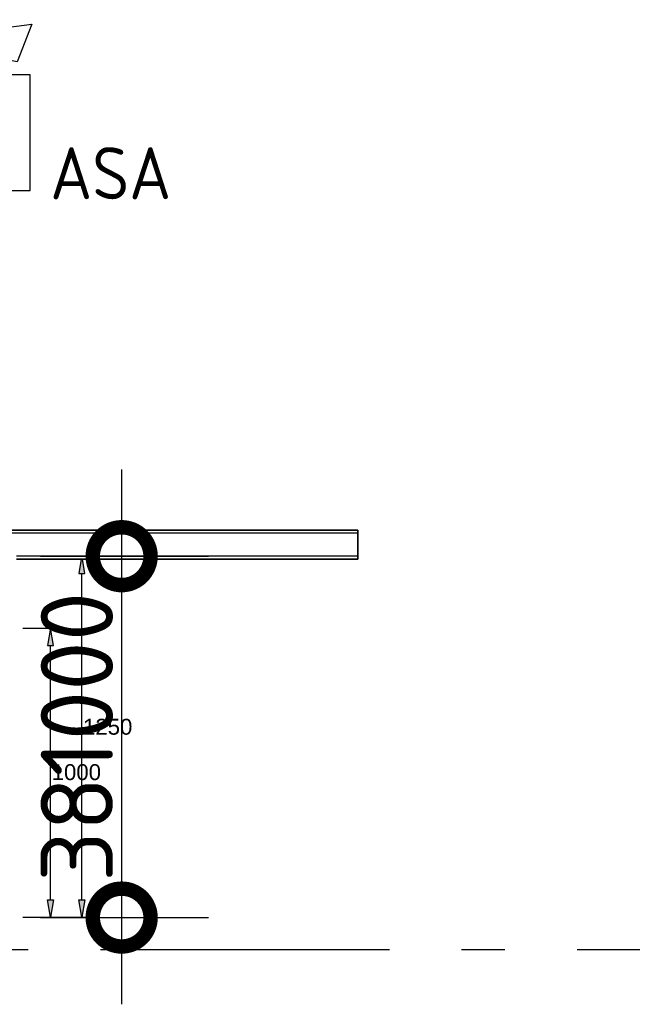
# Model space of a CAD drawing. Header units: millimetres. Extents: x -285236 to 84130, y -470 to 79511.
# Tile 112 of 192: x 15188 to 17308, y 28553 to 31958. Entities that reach past the tile are written whole.
import ezdxf
from ezdxf.enums import TextEntityAlignment as Align

# ---------------------------------------------------------------- set-up
doc = ezdxf.new("R2010")
doc.units = ezdxf.units.MM
doc.linetypes.add('NLRS_stramien', pattern=[1650, 1000, -250, 150, -250])
doc.layers.add('EL6511--', color=3, linetype='Continuous')
doc.layers.add('XREF', color=254, linetype='Continuous')
doc.styles.add('Arial_1', font='arial.ttf', dxfattribs={"height": 55})
doc.styles.add('ISOCPEUR_1', font='isocpeur.ttf', dxfattribs={"height": 250})
doc.styles.add('STABICAD-018', font='ISOCP.SHX', dxfattribs={"height": 180})
doc.dimstyles.new('NLRS_2_5mm_mm_bol_continuous_swe', dxfattribs={"dimscale": 304.8, "dimtxt": 0.816914, "dimasz": 1.312336, "dimexe": 0.984252, "dimexo": 0.0625, "dimgap": 0.098425, "dimtad": 1, "dimdec": 0, "dimlfac": 304.8, "dimdsep": 46, "dimtxsty": 'ISOCPEUR_1', "dimblk1": 'DOTSMALL', "dimblk2": 'DOTSMALL', "dimsah": 1, "dimcen": 0.09, "dimdle": 0.984252, "dimazin": 0, "dimtfac": 1, "dimtdec": 4, "dimtix": 1, "dimtmove": 0, "dimatfit": 3, "dimfxl": 0.003229, "dimfxlon": 1, "dimtvp": 1, "dimtolj": 1, "dimtzin": 0, "dimarcsym": 2})

# ---------------------------------------------------------------- blocks, each defined once
blk = doc.blocks.new('_DotSmall')
at = {"color": 0, "linetype": 'ByBlock', "const_width": 0.5}
blk.add_lwpolyline([(-0.0625, 0, 1), (0.0625, 0, 1)], format="xyb", close=True, dxfattribs=at)
blk = doc.blocks.new('*D126')
at = {"layer": 'Defpoints', "color": 0, "lineweight": 100, "transparency": 16777216}
for p in [(15241.2, 30102.6), (15541.2, 30102.6), (15241.2, 28852.6)]:
    blk.add_point(p, dxfattribs=at)
at = {"layer": 'XREF', "color": 0, "lineweight": -2, "transparency": 16777216}
for p, q in [((15541.2, 28552.6), (15541.2, 30402.6)), ((15260.3, 30102.6), (15841.2, 30102.6)), ((15260.3, 28852.6), (15841.2, 28852.6))]:
    blk.add_line(p, q, dxfattribs=at)
at = {"layer": 'XREF', "color": 0, "lineweight": -2, "transparency": 16777216, "xscale": 400, "yscale": 400, "zscale": 400}
for p, rotation in [((15541.2, 30102.6), 90), ((15541.2, 28852.6), 270)]:
    blk.add_blockref('_DotSmall', p, dxfattribs=dict(at, rotation=rotation))
at = {"layer": 'XREF', "color": 0, "transparency": 16777216, "insert": (15386.2, 29477.6), "char_height": 250, "width": 787.208, "attachment_point": 5, "rotation": 90, "style": 'ISOCPEUR_1'}
blk.add_mtext('\\A1;381000', dxfattribs=at)
blk = doc.blocks.new('VB655IS2')
at = {"color": 0, "linetype": 'Continuous'}
blk.add_lwpolyline([(-1.667, 2.333), (-1.667, 3.909), (-0.89, 3.909), (-0.89, 2.333)], close=True, dxfattribs=at)
blk.add_lwpolyline([(-0.89, 3.371), (2.061, 3.756), (1.543, 2.449), (-0.89, 2.948)], dxfattribs=at)
blk = doc.blocks.new('*U140')
at = {"color": 0, "linetype": 'Continuous'}
for p, q in [((-2, 2), (-2, -2)), ((2, 2), (-2, 2)), ((2, -2), (2, 2)), ((0.605, -0.604), (0.605, 1.267)), ((-2, -2), (2, -2))]:
    blk.add_line(p, q, dxfattribs=at)
blk.add_lwpolyline([(-0.748, 1.188), (-1.011, 0.35, 0.457698), (-0.759, -0.056, -0.462378), (-0.514, -0.46), (-0.78, -1.266)], format="xyb", dxfattribs=at)
blk.add_ellipse((0.605, -0.933), major_axis=(0.367, 0), ratio=0.909091, dxfattribs=at)
at = {"color": 0, "linetype": 'Continuous', "lineweight": 100}
blk.add_blockref('VB655IS2', (0, 0), dxfattribs=at)
at = {"color": 0, "linetype": 'Continuous', "style": 'STABICAD-018'}
for tag, p in [('CODING1', (0.435, 11.731)), ('CODING2', (0.709, 9.271)), ('ARTICLECODE', (2.213, 7.029)), ('FIREPROTECTION_PANEL', (2.213, 4.719)), ('FIREPROTECTION_ZONE', (1.704, 2.423)), ('FIREPROTECTION_HARDWARENUMBER', (13.458, 0.267))]:
    blk.add_attdef(tag, text='', height=1.8, dxfattribs=at).set_placement(p, align=Align.MIDDLE)
blk.add_attdef('TEXT1', (3.529, -3.381), '', height=1.8, dxfattribs=at)

msp = doc.modelspace()

# ---------------------------------------------------------------- hatches: boundary and pattern name
at = {"layer": 'XREF'}
for points in [[(15413.3692, 30043.2336), (15405.1407, 30092.6047), (15401.5977, 30092.6047), (15393.3692, 30043.2336)], [(15304.8689, 29793.1183), (15294.8689, 29853.1183), (15284.8689, 29793.1183)], [(15294.8689, 28853.9897), (15284.8689, 28913.9897), (15304.8689, 28913.9897)], [(15403.3692, 28853.9897), (15393.3692, 28913.9897), (15413.3692, 28913.9897)]]:
    msp.add_hatch(color=256, dxfattribs=at).paths.add_polyline_path(points)

# ---------------------------------------------------------------- linework, layer by layer
at = {"layer": 'XREF', "lineweight": 35}
for p, q in [((16357.8696, 30192.6047), (14957.8696, 30192.6047)), ((16357.8696, 30092.6047), (16357.8696, 30192.6047)), ((15177.8696, 30092.6047), (16357.8696, 30092.6047))]:
    msp.add_line(p, q, dxfattribs=at)
at = {"layer": 'XREF', "lineweight": 25}
for p, q in [((16357.8696, 30182.6047), (14957.8696, 30182.6047)), ((16357.8696, 30102.6047), (15177.8696, 30102.6047))]:
    msp.add_line(p, q, dxfattribs=at)
at = {"layer": 'XREF'}
for p, q in [((15401.5977, 30092.6047), (15393.3692, 30043.2336)), ((15405.1407, 30092.6047), (15401.5977, 30092.6047)), ((15413.3692, 30043.2336), (15405.1407, 30092.6047)), ((15393.3692, 30043.2336), (15413.3692, 30043.2336)), ((15403.3692, 28913.9897), (15403.3692, 30043.2336)), ((15198.777, 29853.1183), (15314.8689, 29853.1183)), ((15294.8689, 29853.1183), (15284.8689, 29793.1183)), ((15304.8689, 29793.1183), (15294.8689, 29853.1183)), ((15284.8689, 29793.1183), (15304.8689, 29793.1183)), ((15294.8689, 28913.9897), (15294.8689, 29793.1183)), ((15294.8689, 28853.9897), (15284.8689, 28913.9897)), ((15284.8689, 28913.9897), (15304.8689, 28913.9897)), ((15304.8689, 28913.9897), (15294.8689, 28853.9897)), ((15403.3692, 28853.9897), (15393.3692, 28913.9897)), ((15393.3692, 28913.9897), (15413.3692, 28913.9897)), ((15413.3692, 28913.9897), (15403.3692, 28853.9897)), ((15198.777, 28853.9897), (15314.8689, 28853.9897)), ((15307.2774, 28853.9897), (15423.3692, 28853.9897))]:
    msp.add_line(p, q, dxfattribs=at)
at = {"layer": 'XREF', "linetype": 'NLRS_stramien'}
msp.add_line((-47232.6128, 28742.6047), (64223.889, 28742.6047), dxfattribs=at)

# ---------------------------------------------------------------- block references
at = {"layer": 'EL6511--', "linetype": 'Continuous', "lineweight": 100}
ref = msp.add_blockref('*U140', (15024.834, 31567.325), dxfattribs=dict(at, xscale=100, yscale=100, zscale=100))
ref.add_attrib('TEXT1', 'ASA', dxfattribs={"layer": '0', "color": 1, "linetype": 'Continuous', "lineweight": 100, "height": 180, "style": 'STABICAD-018'}).set_placement((15503.3332, 31427.155), align=Align.MIDDLE)

# ---------------------------------------------------------------- texts
at = {"layer": 'XREF', "char_height": 55, "width": 204.703855, "attachment_point": 2, "line_spacing_factor": 0.941778, "style": 'Arial_1'}
for s, insert in [('1250', (15492.8116, 29540.1457)), ('1000', (15384.3112, 29383.0867))]:
    msp.add_mtext(s, dxfattribs=dict(at, insert=insert))

# ---------------------------------------------------------------- dimensions: what is measured, and where the dimension line sits
at = {"layer": 'XREF'}
dim = msp.add_linear_dim(base=(15541.2243, 30102.6047), p1=(15241.2243, 28852.6047), p2=(15241.2243, 30102.6047), angle=90, dimstyle='NLRS_2_5mm_mm_bol_continuous_swe', override={"dimpost": '<>', "dimfxl": 1250}, dxfattribs=at)
dim.commit()
dim.dimension.update_dxf_attribs({"geometry": '*D126', "text_midpoint": (15386.2243, 29477.6047)})

doc.saveas('drawing.dxf')
